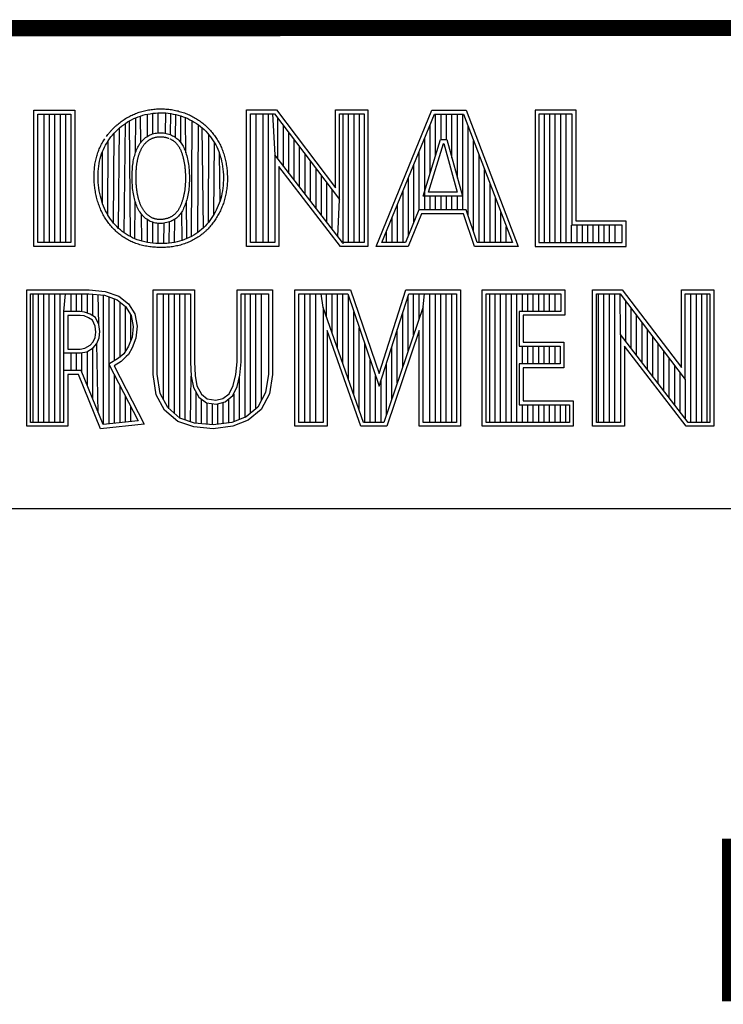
# Model space of a CAD drawing. Header units: inches. Extents: x 0 to 22, y 0 to 17.
# Tile 18 of 22: x 17.589 to 18.452, y 1.761 to 2.97. Entities that reach past the tile are written whole.
import ezdxf

# ---------------------------------------------------------------- set-up
doc = ezdxf.new("R2010")
doc.units = ezdxf.units.IN
doc.header["$LTSCALE"] = 1.21
doc.header["$MEASUREMENT"] = 0
doc.layers.get('0').update_dxf_attribs({"linetype": 'CONTINUOUS'})
doc.layers.add('NOTE', color=7, linetype='CONTINUOUS')
doc.styles.get("Standard").update_dxf_attribs({"font": 'txt', "width": 0.8})

msp = doc.modelspace()

# ---------------------------------------------------------------- linework, layer by layer
at = {"color": 2, "linetype": 'CONTINUOUS'}
for p, q in [((16.3737, 2.9596), (21.5037, 2.9596)), ((16.375, 2.96), (21.5, 2.96)), ((17.6059, 2.8591), (17.6565, 2.8591)), ((17.6059, 2.6915), (17.6059, 2.8591)), ((17.6108, 2.8542), (17.6516, 2.8542)), ((17.6108, 2.6964), (17.6108, 2.8542)), ((17.6187, 2.6964), (17.6187, 2.8542)), ((17.6254, 2.6964), (17.6254, 2.8542)), ((17.632, 2.6964), (17.632, 2.8542)), ((17.6387, 2.6964), (17.6387, 2.8542)), ((17.6454, 2.6964), (17.6454, 2.8542)), ((17.6516, 2.8542), (17.6516, 2.6964)), ((17.6565, 2.8591), (17.6565, 2.6915)), ((17.7399, 2.8526), (17.7429, 2.8534)), ((17.7429, 2.8534), (17.7459, 2.8541)), ((17.7455, 2.8267), (17.7455, 2.854)), ((17.7459, 2.8541), (17.749, 2.8546)), ((17.749, 2.8546), (17.7522, 2.8551)), ((17.7522, 2.8551), (17.7553, 2.8554)), ((17.7522, 2.8298), (17.7522, 2.8551)), ((17.7553, 2.8554), (17.7585, 2.8556)), ((17.7585, 2.8556), (17.7616, 2.8557)), ((17.7589, 2.8311), (17.7589, 2.8556)), ((17.7616, 2.8557), (17.7648, 2.8556)), ((17.7648, 2.8556), (17.768, 2.8555)), ((17.7676, 2.8306), (17.768, 2.8555)), ((17.768, 2.8555), (17.7711, 2.8552)), ((17.7711, 2.8552), (17.7742, 2.8548)), ((17.7739, 2.8287), (17.7742, 2.8548)), ((17.7742, 2.8548), (17.7773, 2.8542)), ((17.7773, 2.8542), (17.7804, 2.8536)), ((17.7801, 2.8254), (17.7804, 2.8536)), ((17.7804, 2.8536), (17.7834, 2.8528)), ((17.8673, 2.8592), (17.9039, 2.8592)), ((17.8673, 2.6915), (17.8673, 2.8592)), ((17.8721, 2.8543), (17.9015, 2.8543)), ((17.8721, 2.6963), (17.8721, 2.8543)), ((17.879, 2.6963), (17.879, 2.8543)), ((17.8874, 2.6963), (17.8874, 2.8543)), ((17.8941, 2.6963), (17.8941, 2.8543)), ((17.8991, 2.8543), (17.9019, 2.8042)), ((17.9015, 2.8543), (17.9813, 2.7492)), ((17.9039, 2.8592), (17.9764, 2.7636)), ((17.9764, 2.8592), (18.0162, 2.8592)), ((17.9764, 2.7636), (17.9764, 2.8592)), ((17.9813, 2.8543), (18.0114, 2.8543)), ((17.9813, 2.7492), (17.9813, 2.8543)), ((17.9858, 2.695), (17.9858, 2.8543)), ((17.9925, 2.6963), (17.9925, 2.8543)), ((17.9992, 2.6963), (17.9992, 2.8543)), ((18.0059, 2.6963), (18.0059, 2.8543)), ((18.0114, 2.8543), (18.0114, 2.6963)), ((18.0162, 2.8592), (18.0162, 2.6915)), ((18.0262, 2.6915), (18.0946, 2.8591)), ((18.0334, 2.6964), (18.0979, 2.8542)), ((18.0946, 2.8591), (18.1369, 2.8591)), ((18.0979, 2.8542), (18.1336, 2.8542)), ((18.0993, 2.803), (18.0993, 2.8542)), ((18.106, 2.8228), (18.106, 2.8542)), ((18.1127, 2.8228), (18.1127, 2.8542)), ((18.1193, 2.8002), (18.1193, 2.8542)), ((18.126, 2.7756), (18.126, 2.8542)), ((18.1327, 2.7364), (18.1327, 2.8542)), ((18.1336, 2.8542), (18.1935, 2.6964)), ((18.1369, 2.8591), (18.2005, 2.6915)), ((18.272, 2.8591), (18.2214, 2.8591)), ((18.2214, 2.8591), (18.2214, 2.6915)), ((18.2671, 2.8542), (18.2262, 2.8542)), ((18.2262, 2.8542), (18.2262, 2.6964)), ((18.2328, 2.6964), (18.2328, 2.8542)), ((18.2395, 2.6964), (18.2395, 2.8542)), ((18.2462, 2.6964), (18.2462, 2.8542)), ((18.2529, 2.6964), (18.2529, 2.8542)), ((18.2595, 2.6964), (18.2595, 2.8542)), ((18.2671, 2.7179), (18.2671, 2.8542)), ((18.272, 2.7227), (18.272, 2.8591)), ((17.7138, 2.8392), (17.7162, 2.841)), ((17.7162, 2.841), (17.7186, 2.8427)), ((17.717, 2.7082), (17.7186, 2.8427)), ((17.7186, 2.8427), (17.721, 2.8444)), ((17.721, 2.8444), (17.7235, 2.8459)), ((17.7235, 2.8459), (17.7261, 2.8472)), ((17.7246, 2.7036), (17.7235, 2.8459)), ((17.7261, 2.8472), (17.7287, 2.8485)), ((17.7287, 2.8485), (17.7314, 2.8497)), ((17.731, 2.807), (17.7314, 2.8497)), ((17.7314, 2.8497), (17.7342, 2.8508)), ((17.7342, 2.8508), (17.737, 2.8517)), ((17.737, 2.8517), (17.7399, 2.8526)), ((17.7374, 2.8193), (17.737, 2.8517)), ((17.7834, 2.8528), (17.7864, 2.8519)), ((17.7864, 2.8519), (17.7893, 2.8509)), ((17.7867, 2.8189), (17.7864, 2.8519)), ((17.7893, 2.8509), (17.7922, 2.8498)), ((17.7922, 2.8498), (17.795, 2.8486)), ((17.7927, 2.8065), (17.7922, 2.8498)), ((17.795, 2.8486), (17.7977, 2.8472)), ((17.7977, 2.8472), (17.8004, 2.8458)), ((17.7995, 2.7039), (17.8004, 2.8458)), ((17.8004, 2.8458), (17.8031, 2.8443)), ((17.8031, 2.8443), (17.8056, 2.8426)), ((17.8056, 2.8426), (17.8081, 2.8409)), ((17.9057, 2.7992), (17.9057, 2.8487)), ((18.0926, 2.7814), (18.0926, 2.8414)), ((17.7028, 2.8284), (17.7048, 2.8307)), ((17.704, 2.7203), (17.7048, 2.8307)), ((17.7048, 2.8307), (17.707, 2.833)), ((17.707, 2.833), (17.7092, 2.8351)), ((17.7092, 2.8351), (17.7114, 2.8372)), ((17.7102, 2.7138), (17.7114, 2.8372)), ((17.7114, 2.8372), (17.7138, 2.8392)), ((17.7488, 2.8285), (17.7503, 2.8291)), ((17.7503, 2.8291), (17.7519, 2.8297)), ((17.7519, 2.8297), (17.7535, 2.8301)), ((17.7535, 2.8301), (17.7551, 2.8305)), ((17.7551, 2.8305), (17.7567, 2.8308)), ((17.7567, 2.8308), (17.7584, 2.8311)), ((17.7584, 2.8311), (17.7601, 2.8312)), ((17.7601, 2.8312), (17.7618, 2.8312)), ((17.7618, 2.8312), (17.7636, 2.8311)), ((17.7636, 2.8311), (17.7653, 2.831)), ((17.7653, 2.831), (17.767, 2.8307)), ((17.767, 2.8307), (17.7686, 2.8304)), ((17.7686, 2.8304), (17.7703, 2.83)), ((17.7703, 2.83), (17.7719, 2.8295)), ((17.7719, 2.8295), (17.7734, 2.8289)), ((17.7734, 2.8289), (17.775, 2.8283)), ((17.8074, 2.7088), (17.8081, 2.8409)), ((17.8081, 2.8409), (17.8105, 2.839)), ((17.8105, 2.839), (17.8128, 2.8371)), ((17.8128, 2.8371), (17.815, 2.8351)), ((17.8143, 2.7145), (17.8128, 2.8371)), ((17.815, 2.8351), (17.8171, 2.833)), ((17.8171, 2.833), (17.8192, 2.8308)), ((17.8192, 2.8308), (17.8211, 2.8285)), ((17.9124, 2.7905), (17.9124, 2.8399)), ((17.9191, 2.7818), (17.9191, 2.8311)), ((18.1394, 2.7295), (18.1394, 2.8389)), ((17.6942, 2.8161), (17.6957, 2.8186)), ((17.6957, 2.8186), (17.6973, 2.8211)), ((17.6971, 2.7301), (17.6973, 2.8211)), ((17.6973, 2.8211), (17.699, 2.8236)), ((17.699, 2.8236), (17.7008, 2.826)), ((17.7008, 2.826), (17.7028, 2.8284)), ((17.7354, 2.8164), (17.7364, 2.8178)), ((17.7364, 2.8178), (17.7374, 2.8192)), ((17.7374, 2.8192), (17.7384, 2.8206)), ((17.7384, 2.8206), (17.7395, 2.8218)), ((17.7395, 2.8218), (17.7407, 2.823)), ((17.7407, 2.823), (17.742, 2.8241)), ((17.742, 2.8241), (17.7432, 2.8252)), ((17.7432, 2.8252), (17.7446, 2.8261)), ((17.7446, 2.8261), (17.746, 2.827)), ((17.746, 2.827), (17.7474, 2.8278)), ((17.7474, 2.8278), (17.7488, 2.8285)), ((17.775, 2.8283), (17.7764, 2.8276)), ((17.7764, 2.8276), (17.7778, 2.8268)), ((17.7778, 2.8268), (17.7792, 2.826)), ((17.7792, 2.826), (17.7805, 2.8251)), ((17.7805, 2.8251), (17.7817, 2.8242)), ((17.7817, 2.8242), (17.7829, 2.8232)), ((17.7829, 2.8232), (17.784, 2.8221)), ((17.784, 2.8221), (17.785, 2.821)), ((17.785, 2.821), (17.786, 2.8198)), ((17.786, 2.8198), (17.7869, 2.8186)), ((17.7869, 2.8186), (17.7878, 2.8173)), ((17.7878, 2.8173), (17.7886, 2.816)), ((17.8203, 2.721), (17.8211, 2.8285)), ((17.8211, 2.8285), (17.823, 2.8262)), ((17.823, 2.8262), (17.8247, 2.8238)), ((17.8247, 2.8238), (17.8264, 2.8214)), ((17.8264, 2.8214), (17.8279, 2.8189)), ((17.8271, 2.7309), (17.8279, 2.8189)), ((17.8279, 2.8189), (17.8294, 2.8163)), ((17.9258, 2.7731), (17.9258, 2.8223)), ((18.084, 2.7533), (18.1054, 2.8228)), ((18.086, 2.7364), (18.086, 2.825)), ((18.0905, 2.7581), (18.109, 2.8179)), ((18.1054, 2.8228), (18.1132, 2.8228)), ((18.109, 2.8179), (18.1095, 2.8179)), ((18.1095, 2.8179), (18.1258, 2.7581)), ((18.1132, 2.8228), (18.1321, 2.7533)), ((18.146, 2.7096), (18.146, 2.8213)), ((17.6884, 2.8024), (17.6893, 2.8053)), ((17.6893, 2.8053), (17.6904, 2.8081)), ((17.6904, 2.8081), (17.6915, 2.8108)), ((17.6905, 2.7441), (17.6904, 2.8081)), ((17.6915, 2.8108), (17.6928, 2.8135)), ((17.6928, 2.8135), (17.6942, 2.8161)), ((17.7299, 2.8034), (17.7304, 2.8051)), ((17.7304, 2.8051), (17.7309, 2.8068)), ((17.7309, 2.8068), (17.7316, 2.8085)), ((17.7316, 2.8085), (17.7322, 2.8101)), ((17.7322, 2.8101), (17.7329, 2.8117)), ((17.7329, 2.8117), (17.7337, 2.8133)), ((17.7337, 2.8133), (17.7345, 2.8149)), ((17.7345, 2.8149), (17.7354, 2.8164)), ((17.7886, 2.816), (17.7894, 2.8146)), ((17.7894, 2.8146), (17.7901, 2.8132)), ((17.7901, 2.8132), (17.7908, 2.8116)), ((17.7908, 2.8116), (17.7914, 2.8101)), ((17.7914, 2.8101), (17.7921, 2.8084)), ((17.7921, 2.8084), (17.7927, 2.8067)), ((17.7927, 2.8067), (17.7932, 2.8048)), ((17.7932, 2.8048), (17.7938, 2.8029)), ((17.8294, 2.8163), (17.8307, 2.8137)), ((17.8307, 2.8137), (17.8319, 2.811)), ((17.8319, 2.811), (17.8331, 2.8082)), ((17.8331, 2.8082), (17.8341, 2.8053)), ((17.8341, 2.8053), (17.835, 2.8024)), ((17.8347, 2.7475), (17.8341, 2.8053)), ((17.9324, 2.7645), (17.9324, 2.8135)), ((17.9391, 2.7558), (17.9391, 2.8047)), ((18.0793, 2.7364), (18.0793, 2.8087)), ((17.6857, 2.7901), (17.6862, 2.7933)), ((17.6862, 2.7933), (17.6868, 2.7964)), ((17.6868, 2.7964), (17.6876, 2.7995)), ((17.6876, 2.7995), (17.6884, 2.8024)), ((17.7276, 2.7921), (17.7279, 2.7941)), ((17.7279, 2.7941), (17.7282, 2.7961)), ((17.7282, 2.7961), (17.7286, 2.798)), ((17.7286, 2.798), (17.729, 2.7998)), ((17.729, 2.7998), (17.7294, 2.8016)), ((17.7294, 2.8016), (17.7299, 2.8034)), ((17.7938, 2.8029), (17.7943, 2.801)), ((17.7943, 2.801), (17.7948, 2.799)), ((17.7948, 2.799), (17.7952, 2.7969)), ((17.7952, 2.7969), (17.7956, 2.7947)), ((17.7956, 2.7947), (17.7959, 2.7925)), ((17.835, 2.8024), (17.8359, 2.7993)), ((17.8359, 2.7993), (17.8366, 2.7961)), ((17.8366, 2.7961), (17.8373, 2.7929)), ((17.8373, 2.7929), (17.8378, 2.7896)), ((17.9848, 2.6963), (17.9019, 2.8042)), ((17.9019, 2.8042), (17.9019, 2.6963)), ((17.9458, 2.7471), (17.9458, 2.7959)), ((18.1527, 2.6964), (18.1527, 2.8038)), ((17.6849, 2.7803), (17.6851, 2.7836)), ((17.6851, 2.7836), (17.6853, 2.7869)), ((17.6853, 2.7869), (17.6857, 2.7901)), ((17.7267, 2.7789), (17.7268, 2.7812)), ((17.7268, 2.7812), (17.7269, 2.7835)), ((17.7269, 2.7835), (17.727, 2.7857)), ((17.727, 2.7857), (17.7272, 2.7879)), ((17.7272, 2.7879), (17.7274, 2.79)), ((17.7274, 2.79), (17.7276, 2.7921)), ((17.7959, 2.7925), (17.7962, 2.7903)), ((17.7962, 2.7903), (17.7964, 2.7881)), ((17.7964, 2.7881), (17.7966, 2.7858)), ((17.7966, 2.7858), (17.7968, 2.7835)), ((17.7968, 2.7835), (17.7969, 2.7812)), ((17.7969, 2.7812), (17.797, 2.7789)), ((17.8378, 2.7896), (17.8382, 2.7863)), ((17.8382, 2.7863), (17.8386, 2.783)), ((17.8386, 2.783), (17.8388, 2.7796)), ((17.9824, 2.6915), (17.9067, 2.7899)), ((17.9067, 2.7899), (17.9067, 2.6915)), ((17.9525, 2.7384), (17.9525, 2.7871)), ((18.0726, 2.7214), (18.0726, 2.7924)), ((18.1594, 2.6964), (18.1594, 2.7862)), ((17.6849, 2.7769), (17.6849, 2.7803)), ((17.6849, 2.7735), (17.6849, 2.7769)), ((17.6851, 2.7701), (17.6849, 2.7735)), ((17.6854, 2.7668), (17.6851, 2.7701)), ((17.7267, 2.7766), (17.7267, 2.7789)), ((17.7267, 2.7743), (17.7267, 2.7766)), ((17.7268, 2.772), (17.7267, 2.7743)), ((17.7269, 2.7696), (17.7268, 2.772)), ((17.727, 2.7673), (17.7269, 2.7696)), ((17.7969, 2.7697), (17.7968, 2.7674)), ((17.797, 2.7719), (17.7969, 2.7697)), ((17.797, 2.7789), (17.797, 2.7765)), ((17.797, 2.7765), (17.797, 2.7742)), ((17.797, 2.7742), (17.797, 2.7719)), ((17.8387, 2.7696), (17.8385, 2.7663)), ((17.8388, 2.7729), (17.8387, 2.7696)), ((17.8388, 2.7796), (17.8389, 2.7762)), ((17.8389, 2.7762), (17.8388, 2.7729)), ((17.9591, 2.7297), (17.9591, 2.7783)), ((17.9658, 2.7211), (17.9658, 2.7695)), ((18.0659, 2.7048), (18.0659, 2.776)), ((18.1661, 2.6964), (18.1661, 2.7686)), ((17.6859, 2.7634), (17.6854, 2.7668)), ((17.6864, 2.76), (17.6859, 2.7634)), ((17.687, 2.7567), (17.6864, 2.76)), ((17.6878, 2.7535), (17.687, 2.7567)), ((17.7272, 2.765), (17.727, 2.7673)), ((17.7274, 2.7628), (17.7272, 2.765)), ((17.7277, 2.7606), (17.7274, 2.7628)), ((17.728, 2.7584), (17.7277, 2.7606)), ((17.7283, 2.7563), (17.728, 2.7584)), ((17.7956, 2.7565), (17.7952, 2.7545)), ((17.7959, 2.7586), (17.7956, 2.7565)), ((17.7962, 2.7608), (17.7959, 2.7586)), ((17.7965, 2.7629), (17.7962, 2.7608)), ((17.7967, 2.7652), (17.7965, 2.7629)), ((17.7968, 2.7674), (17.7967, 2.7652)), ((17.837, 2.7566), (17.8364, 2.7535)), ((17.8376, 2.7598), (17.837, 2.7566)), ((17.8381, 2.763), (17.8376, 2.7598)), ((17.8385, 2.7663), (17.8381, 2.763)), ((17.9725, 2.7124), (17.9725, 2.7607)), ((18.0593, 2.6964), (18.0593, 2.7597)), ((18.1258, 2.7581), (18.0905, 2.7581)), ((17.6886, 2.7503), (17.6878, 2.7535)), ((17.6895, 2.7471), (17.6886, 2.7503)), ((17.6905, 2.7441), (17.6895, 2.7471)), ((17.7287, 2.7543), (17.7283, 2.7563)), ((17.7291, 2.7523), (17.7287, 2.7543)), ((17.7295, 2.7503), (17.7291, 2.7523)), ((17.73, 2.7485), (17.7295, 2.7503)), ((17.7306, 2.7466), (17.73, 2.7485)), ((17.7301, 2.701), (17.7305, 2.7469)), ((17.7311, 2.7449), (17.7306, 2.7466)), ((17.7318, 2.7431), (17.7311, 2.7449)), ((17.7926, 2.7451), (17.792, 2.7434)), ((17.7932, 2.7469), (17.7926, 2.7451)), ((17.7938, 2.7487), (17.7932, 2.7469)), ((17.7939, 2.7012), (17.7934, 2.7475)), ((17.7943, 2.7506), (17.7938, 2.7487)), ((17.7947, 2.7525), (17.7943, 2.7506)), ((17.7952, 2.7545), (17.7947, 2.7525)), ((17.8336, 2.7446), (17.8325, 2.7417)), ((17.8347, 2.7475), (17.8336, 2.7446)), ((17.8356, 2.7505), (17.8347, 2.7475)), ((17.8364, 2.7535), (17.8356, 2.7505)), ((17.9792, 2.7037), (17.9813, 2.7492)), ((18.1321, 2.7533), (18.084, 2.7533)), ((18.0926, 2.7364), (18.0926, 2.7533)), ((18.0993, 2.7364), (18.0993, 2.7533)), ((18.106, 2.7364), (18.106, 2.7533)), ((18.1127, 2.7364), (18.1127, 2.7533)), ((18.1193, 2.7364), (18.1193, 2.7533)), ((18.126, 2.7364), (18.126, 2.7533)), ((18.1727, 2.6964), (18.1727, 2.751)), ((17.6917, 2.7411), (17.6905, 2.7441)), ((17.6929, 2.7383), (17.6917, 2.7411)), ((17.6942, 2.7355), (17.6929, 2.7383)), ((17.6956, 2.7327), (17.6942, 2.7355)), ((17.6971, 2.7301), (17.6956, 2.7327)), ((17.7324, 2.7414), (17.7318, 2.7431)), ((17.7331, 2.7398), (17.7324, 2.7414)), ((17.7339, 2.7382), (17.7331, 2.7398)), ((17.7347, 2.7366), (17.7339, 2.7382)), ((17.7355, 2.7351), (17.7347, 2.7366)), ((17.7365, 2.7337), (17.7355, 2.7351)), ((17.7374, 2.7323), (17.7365, 2.7337)), ((17.7385, 2.7309), (17.7374, 2.7323)), ((17.7867, 2.7326), (17.7857, 2.7312)), ((17.7876, 2.734), (17.7867, 2.7326)), ((17.7884, 2.7354), (17.7876, 2.734)), ((17.788, 2.6989), (17.7876, 2.734)), ((17.7892, 2.7369), (17.7884, 2.7354)), ((17.79, 2.7385), (17.7892, 2.7369)), ((17.7907, 2.7401), (17.79, 2.7385)), ((17.7914, 2.7417), (17.7907, 2.7401)), ((17.792, 2.7434), (17.7914, 2.7417)), ((17.8286, 2.7335), (17.8271, 2.7309)), ((17.83, 2.7362), (17.8286, 2.7335)), ((17.8313, 2.7389), (17.83, 2.7362)), ((17.8325, 2.7417), (17.8313, 2.7389)), ((18.0526, 2.6964), (18.0526, 2.7434)), ((18.0786, 2.7364), (18.0625, 2.6964)), ((18.137, 2.7364), (18.0786, 2.7364)), ((18.1505, 2.6964), (18.137, 2.7364)), ((18.1794, 2.6964), (18.1794, 2.7334)), ((17.6987, 2.7275), (17.6971, 2.7301)), ((17.7003, 2.725), (17.6987, 2.7275)), ((17.7021, 2.7226), (17.7003, 2.725)), ((17.704, 2.7203), (17.7021, 2.7226)), ((17.706, 2.7181), (17.704, 2.7203)), ((17.7388, 2.698), (17.7384, 2.7309)), ((17.7396, 2.7296), (17.7385, 2.7309)), ((17.7408, 2.7283), (17.7396, 2.7296)), ((17.742, 2.7272), (17.7408, 2.7283)), ((17.7433, 2.7261), (17.742, 2.7272)), ((17.7446, 2.725), (17.7433, 2.7261)), ((17.746, 2.7241), (17.7446, 2.725)), ((17.7455, 2.6966), (17.7455, 2.7244)), ((17.7475, 2.7232), (17.746, 2.7241)), ((17.749, 2.7224), (17.7475, 2.7232)), ((17.7506, 2.7217), (17.749, 2.7224)), ((17.7522, 2.7212), (17.7506, 2.7217)), ((17.7538, 2.7207), (17.7522, 2.7212)), ((17.7522, 2.6956), (17.7522, 2.7212)), ((17.7555, 2.7203), (17.7538, 2.7207)), ((17.7572, 2.72), (17.7555, 2.7203)), ((17.7658, 2.7201), (17.7641, 2.7199)), ((17.7655, 2.6952), (17.7659, 2.7201)), ((17.7675, 2.7204), (17.7658, 2.7201)), ((17.7692, 2.7208), (17.7675, 2.7204)), ((17.7709, 2.7213), (17.7692, 2.7208)), ((17.7725, 2.7218), (17.7709, 2.7213)), ((17.7722, 2.6956), (17.7725, 2.7218)), ((17.7741, 2.7224), (17.7725, 2.7218)), ((17.7756, 2.7231), (17.7741, 2.7224)), ((17.7771, 2.7238), (17.7756, 2.7231)), ((17.7785, 2.7246), (17.7771, 2.7238)), ((17.7798, 2.7255), (17.7785, 2.7246)), ((17.7789, 2.6966), (17.7792, 2.7251)), ((17.7811, 2.7265), (17.7798, 2.7255)), ((17.7824, 2.7276), (17.7811, 2.7265)), ((17.7835, 2.7287), (17.7824, 2.7276)), ((17.7846, 2.7299), (17.7835, 2.7287)), ((17.7857, 2.7312), (17.7846, 2.7299)), ((17.8203, 2.721), (17.8184, 2.7188)), ((17.8221, 2.7234), (17.8203, 2.721)), ((17.8239, 2.7258), (17.8221, 2.7234)), ((17.8255, 2.7283), (17.8239, 2.7258)), ((17.8271, 2.7309), (17.8255, 2.7283)), ((18.0459, 2.6964), (18.0459, 2.727)), ((18.0819, 2.7316), (18.0658, 2.6915)), ((18.1335, 2.7316), (18.0819, 2.7316)), ((18.147, 2.6915), (18.1335, 2.7316)), ((18.3332, 2.7227), (18.272, 2.7227)), ((18.3332, 2.6915), (18.3332, 2.7227)), ((17.708, 2.7159), (17.706, 2.7181)), ((17.7102, 2.7138), (17.708, 2.7159)), ((17.7124, 2.7119), (17.7102, 2.7138)), ((17.7147, 2.71), (17.7124, 2.7119)), ((17.717, 2.7082), (17.7147, 2.71)), ((17.7195, 2.7066), (17.717, 2.7082)), ((17.7589, 2.7198), (17.7572, 2.72)), ((17.7606, 2.7197), (17.7589, 2.7198)), ((17.7589, 2.6952), (17.7589, 2.7198)), ((17.7624, 2.7198), (17.7606, 2.7197)), ((17.7641, 2.7199), (17.7624, 2.7198)), ((17.8074, 2.7088), (17.8049, 2.707)), ((17.8098, 2.7106), (17.8074, 2.7088)), ((17.8121, 2.7125), (17.8098, 2.7106)), ((17.8143, 2.7145), (17.8121, 2.7125)), ((17.8164, 2.7166), (17.8143, 2.7145)), ((17.8184, 2.7188), (17.8164, 2.7166)), ((18.0392, 2.6964), (18.0392, 2.7107)), ((18.1861, 2.6964), (18.1861, 2.7158)), ((18.2662, 2.6964), (18.2662, 2.7179)), ((18.3284, 2.7179), (18.2671, 2.7179)), ((18.2729, 2.6964), (18.2729, 2.7179)), ((18.2796, 2.6964), (18.2796, 2.7179)), ((18.2862, 2.6964), (18.2862, 2.7179)), ((18.2929, 2.6964), (18.2929, 2.7179)), ((18.2996, 2.6964), (18.2996, 2.7179)), ((18.3063, 2.6964), (18.3063, 2.7179)), ((18.3129, 2.6964), (18.3129, 2.7179)), ((18.3196, 2.6964), (18.3196, 2.7179)), ((18.3284, 2.6964), (18.3284, 2.7179)), ((17.6516, 2.6964), (17.6108, 2.6964)), ((17.722, 2.705), (17.7195, 2.7066)), ((17.7246, 2.7036), (17.722, 2.705)), ((17.7273, 2.7022), (17.7246, 2.7036)), ((17.7301, 2.701), (17.7273, 2.7022)), ((17.733, 2.6999), (17.7301, 2.701)), ((17.736, 2.6989), (17.733, 2.6999)), ((17.7391, 2.698), (17.736, 2.6989)), ((17.7423, 2.6972), (17.7391, 2.698)), ((17.7456, 2.6966), (17.7423, 2.6972)), ((17.7489, 2.696), (17.7456, 2.6966)), ((17.7523, 2.6956), (17.7489, 2.696)), ((17.7756, 2.6961), (17.7724, 2.6956)), ((17.7788, 2.6966), (17.7756, 2.6961)), ((17.7819, 2.6972), (17.7788, 2.6966)), ((17.785, 2.698), (17.7819, 2.6972)), ((17.788, 2.6989), (17.785, 2.698)), ((17.791, 2.7), (17.788, 2.6989)), ((17.7939, 2.7012), (17.791, 2.7)), ((17.7968, 2.7025), (17.7939, 2.7012)), ((17.7995, 2.7039), (17.7968, 2.7025)), ((17.8023, 2.7054), (17.7995, 2.7039)), ((17.8049, 2.707), (17.8023, 2.7054)), ((17.9019, 2.6963), (17.8721, 2.6963)), ((18.0114, 2.6963), (17.9848, 2.6963)), ((18.0625, 2.6964), (18.0334, 2.6964)), ((18.1935, 2.6964), (18.1505, 2.6964)), ((18.2262, 2.6964), (18.3284, 2.6964)), ((17.6565, 2.6915), (17.6059, 2.6915)), ((17.7557, 2.6953), (17.7523, 2.6956)), ((17.7591, 2.6952), (17.7557, 2.6953)), ((17.7625, 2.6951), (17.7591, 2.6952)), ((17.7659, 2.6952), (17.7625, 2.6951)), ((17.7692, 2.6953), (17.7659, 2.6952)), ((17.7724, 2.6956), (17.7692, 2.6953)), ((17.9067, 2.6915), (17.8673, 2.6915)), ((18.0162, 2.6915), (17.9824, 2.6915)), ((18.0658, 2.6915), (18.0262, 2.6915)), ((18.2005, 2.6915), (18.147, 2.6915)), ((18.2214, 2.6915), (18.3332, 2.6915)), ((17.5973, 2.6384), (17.674, 2.6384)), ((17.5973, 2.4708), (17.5973, 2.6384)), ((17.674, 2.6384), (17.6938, 2.6364)), ((17.6938, 2.6364), (17.7106, 2.6305)), ((17.7527, 2.6384), (17.8033, 2.6384)), ((17.7527, 2.5345), (17.7527, 2.6384)), ((17.8033, 2.6384), (17.8033, 2.5499)), ((17.8557, 2.6384), (17.899, 2.6384)), ((17.8557, 2.5499), (17.8557, 2.6384)), ((17.899, 2.6384), (17.899, 2.5345)), ((17.9264, 2.6384), (17.9949, 2.6384)), ((17.9264, 2.4708), (17.9264, 2.6384)), ((17.9949, 2.6384), (18.0298, 2.5355)), ((18.0298, 2.5355), (18.0629, 2.6384)), ((18.0629, 2.6384), (18.1299, 2.6384)), ((18.1299, 2.6384), (18.1299, 2.4708)), ((18.1564, 2.6384), (18.2578, 2.6384)), ((18.1564, 2.4708), (18.1564, 2.6384)), ((18.2578, 2.6384), (18.2578, 2.6071)), ((18.2918, 2.6385), (18.3284, 2.6385)), ((18.2918, 2.4708), (18.2918, 2.6385)), ((18.3284, 2.6385), (18.401, 2.5429)), ((18.401, 2.6385), (18.4408, 2.6385)), ((18.401, 2.5429), (18.401, 2.6385)), ((18.4408, 2.6385), (18.4408, 2.4708)), ((17.6021, 2.6335), (17.6737, 2.6335)), ((17.6021, 2.4756), (17.6021, 2.6335)), ((17.6051, 2.4756), (17.6051, 2.6335)), ((17.6117, 2.4756), (17.6117, 2.6335)), ((17.6184, 2.4756), (17.6184, 2.6335)), ((17.6251, 2.4756), (17.6251, 2.6335)), ((17.6318, 2.4756), (17.6318, 2.6335)), ((17.6384, 2.4756), (17.6384, 2.6335)), ((17.643, 2.6118), (17.6451, 2.6335)), ((17.6518, 2.6118), (17.6518, 2.6335)), ((17.6585, 2.6118), (17.6585, 2.6335)), ((17.6651, 2.6115), (17.6651, 2.6335)), ((17.6718, 2.6098), (17.6718, 2.6335)), ((17.6737, 2.6335), (17.6928, 2.6316)), ((17.6785, 2.6065), (17.6785, 2.633)), ((17.6858, 2.5956), (17.6852, 2.6324)), ((17.6918, 2.4729), (17.6918, 2.6317)), ((17.6928, 2.6316), (17.7082, 2.6262)), ((17.6985, 2.4736), (17.6985, 2.6296)), ((17.7052, 2.5512), (17.7052, 2.6273)), ((17.7082, 2.6262), (17.7187, 2.6179)), ((17.7106, 2.6305), (17.7224, 2.6212)), ((17.7575, 2.6335), (17.7984, 2.6335)), ((17.7575, 2.5349), (17.7575, 2.6335)), ((17.7653, 2.5033), (17.7653, 2.6335)), ((17.7719, 2.4924), (17.7719, 2.6335)), ((17.7786, 2.4866), (17.7786, 2.6335)), ((17.7853, 2.4808), (17.7853, 2.6335)), ((17.792, 2.4787), (17.792, 2.6335)), ((17.7984, 2.6335), (17.7984, 2.5497)), ((17.8606, 2.6335), (17.8941, 2.6335)), ((17.8606, 2.5499), (17.8606, 2.6335)), ((17.8654, 2.4812), (17.8654, 2.6335)), ((17.8721, 2.4868), (17.8721, 2.6335)), ((17.8788, 2.4924), (17.8788, 2.6335)), ((17.8854, 2.5024), (17.8854, 2.6335)), ((17.8941, 2.6335), (17.8941, 2.5349)), ((17.9313, 2.6335), (17.9914, 2.6335)), ((17.9313, 2.4756), (17.9313, 2.6335)), ((17.9388, 2.4756), (17.9388, 2.6335)), ((17.9455, 2.4756), (17.9455, 2.6335)), ((17.9522, 2.4756), (17.9522, 2.6335)), ((17.9613, 2.6167), (17.9589, 2.6335)), ((17.9655, 2.6046), (17.9655, 2.6335)), ((17.9722, 2.5856), (17.9722, 2.6335)), ((17.9789, 2.5666), (17.9789, 2.6335)), ((17.9856, 2.5475), (17.9856, 2.6335)), ((17.9914, 2.6335), (18.03, 2.52)), ((17.9922, 2.5285), (17.9922, 2.6311)), ((18.03, 2.52), (18.0664, 2.6335)), ((18.0657, 2.5634), (18.0657, 2.6311)), ((18.0664, 2.6335), (18.1251, 2.6335)), ((18.0723, 2.5831), (18.0723, 2.6335)), ((18.079, 2.6028), (18.079, 2.6335)), ((18.084, 2.6176), (18.0857, 2.6335)), ((18.0924, 2.4756), (18.0924, 2.6335)), ((18.099, 2.4756), (18.099, 2.6335)), ((18.1057, 2.4756), (18.1057, 2.6335)), ((18.1124, 2.4756), (18.1124, 2.6335)), ((18.1191, 2.4756), (18.1191, 2.6335)), ((18.1251, 2.6335), (18.1251, 2.4756)), ((18.1612, 2.6335), (18.253, 2.6335)), ((18.1612, 2.4756), (18.1612, 2.6335)), ((18.1658, 2.4756), (18.1658, 2.6335)), ((18.1725, 2.4756), (18.1725, 2.6335)), ((18.1791, 2.4756), (18.1791, 2.6335)), ((18.1858, 2.4756), (18.1858, 2.6335)), ((18.1925, 2.4756), (18.1925, 2.6335)), ((18.1992, 2.4756), (18.1992, 2.6335)), ((18.2058, 2.6119), (18.2058, 2.6335)), ((18.2125, 2.6119), (18.2125, 2.6335)), ((18.2192, 2.6119), (18.2192, 2.6335)), ((18.2259, 2.6119), (18.2259, 2.6335)), ((18.2325, 2.6119), (18.2325, 2.6335)), ((18.2392, 2.6119), (18.2392, 2.6335)), ((18.2459, 2.6119), (18.2459, 2.6335)), ((18.253, 2.6335), (18.253, 2.6119)), ((18.2967, 2.6336), (18.326, 2.6336)), ((18.2967, 2.4756), (18.2967, 2.6336)), ((18.2993, 2.4756), (18.2993, 2.6336)), ((18.306, 2.4756), (18.306, 2.6336)), ((18.3127, 2.4756), (18.3127, 2.6336)), ((18.3193, 2.4756), (18.3193, 2.6336)), ((18.326, 2.6336), (18.4058, 2.5284)), ((18.3264, 2.5834), (18.326, 2.6336)), ((18.3327, 2.5753), (18.3327, 2.6248)), ((18.4058, 2.6336), (18.4359, 2.6336)), ((18.4058, 2.5284), (18.4058, 2.6336)), ((18.4128, 2.4756), (18.4128, 2.6336)), ((18.4195, 2.4756), (18.4195, 2.6336)), ((18.4261, 2.4756), (18.4261, 2.6336)), ((18.4328, 2.4756), (18.4328, 2.6336)), ((18.4359, 2.6336), (18.4359, 2.4756)), ((17.6628, 2.6118), (17.643, 2.6118)), ((17.643, 2.4756), (17.643, 2.6118)), ((17.6684, 2.6111), (17.6628, 2.6118)), ((17.7119, 2.5554), (17.7119, 2.6233)), ((17.7185, 2.5619), (17.7185, 2.618)), ((17.7187, 2.6179), (17.7256, 2.607)), ((17.7224, 2.6212), (17.7302, 2.6088)), ((18.0108, 2.4756), (17.9613, 2.6167)), ((17.9613, 2.6167), (17.9613, 2.4756)), ((17.9989, 2.5095), (17.9989, 2.6115)), ((18.084, 2.6176), (18.0359, 2.4756)), ((18.084, 2.4756), (18.084, 2.6176)), ((18.253, 2.6119), (18.2018, 2.6119)), ((18.2018, 2.6119), (18.2018, 2.5692)), ((18.3394, 2.5667), (18.3394, 2.6161)), ((17.6628, 2.6069), (17.6479, 2.6069)), ((17.6479, 2.6069), (17.6479, 2.5656)), ((17.6678, 2.6063), (17.6628, 2.6069)), ((17.6733, 2.6041), (17.6678, 2.6063)), ((17.6751, 2.6086), (17.6684, 2.6111)), ((17.678, 2.601), (17.6733, 2.6041)), ((17.6818, 2.6043), (17.6751, 2.6086)), ((17.6814, 2.5936), (17.678, 2.601)), ((17.6858, 2.5956), (17.6818, 2.6043)), ((17.7252, 2.5765), (17.7252, 2.6075)), ((17.7256, 2.607), (17.7281, 2.5934)), ((17.7302, 2.6088), (17.733, 2.5936)), ((18.059, 2.5437), (18.059, 2.6104)), ((18.2578, 2.6071), (18.2066, 2.6071)), ((18.2066, 2.6071), (18.2066, 2.574)), ((18.346, 2.558), (18.346, 2.6073)), ((17.6823, 2.5864), (17.6814, 2.5936)), ((17.6872, 2.5871), (17.6858, 2.5956)), ((17.7281, 2.5934), (17.7266, 2.5801)), ((17.733, 2.5936), (17.7314, 2.579)), ((18.0073, 2.4708), (17.9662, 2.5882)), ((17.9662, 2.5882), (17.9662, 2.4708)), ((18.0056, 2.4904), (18.0056, 2.5918)), ((18.0792, 2.5882), (18.0394, 2.4708)), ((18.0523, 2.524), (18.0523, 2.5896)), ((18.0792, 2.4708), (18.0792, 2.5882)), ((18.3527, 2.5493), (18.3527, 2.5985)), ((18.3594, 2.5406), (18.3594, 2.5897)), ((17.6789, 2.5743), (17.6814, 2.5799)), ((17.6814, 2.5799), (17.6823, 2.5864)), ((17.6834, 2.5723), (17.6862, 2.5792)), ((17.6862, 2.5792), (17.6872, 2.5871)), ((17.7266, 2.5801), (17.7224, 2.5693)), ((17.7314, 2.579), (17.7267, 2.5672)), ((18.4094, 2.4756), (18.3264, 2.5834)), ((18.3264, 2.5834), (18.3264, 2.4756)), ((18.3661, 2.5319), (18.3661, 2.5809)), ((17.6479, 2.5656), (17.6628, 2.5656)), ((17.6628, 2.5656), (17.6687, 2.5666)), ((17.6687, 2.5666), (17.6752, 2.5703)), ((17.6711, 2.5623), (17.6788, 2.567)), ((17.6752, 2.5703), (17.6789, 2.5743)), ((17.6785, 2.5038), (17.6785, 2.5667)), ((17.6788, 2.567), (17.6834, 2.5723)), ((17.6852, 2.4873), (17.6834, 2.5723)), ((17.7224, 2.5693), (17.7164, 2.5599)), ((17.7267, 2.5672), (17.7221, 2.5588)), ((18.0123, 2.4756), (18.0123, 2.5722)), ((18.0456, 2.5042), (18.0456, 2.5688)), ((18.2018, 2.5692), (18.252, 2.5692)), ((18.2058, 2.5474), (18.2058, 2.5692)), ((18.2066, 2.574), (18.2569, 2.574)), ((18.2125, 2.5474), (18.2125, 2.5692)), ((18.2192, 2.5474), (18.2192, 2.5692)), ((18.2259, 2.5474), (18.2259, 2.5692)), ((18.2325, 2.5474), (18.2325, 2.5692)), ((18.2392, 2.5474), (18.2392, 2.5692)), ((18.2459, 2.5474), (18.2459, 2.5692)), ((18.252, 2.5692), (18.252, 2.5474)), ((18.2569, 2.574), (18.2569, 2.5425)), ((18.407, 2.4708), (18.3313, 2.5692)), ((18.3313, 2.5692), (18.3313, 2.4708)), ((18.3727, 2.5233), (18.3727, 2.5721)), ((18.3794, 2.5146), (18.3794, 2.5633)), ((17.643, 2.5608), (17.6635, 2.5608)), ((17.6518, 2.5391), (17.6518, 2.5608)), ((17.6585, 2.5391), (17.6585, 2.5608)), ((17.6635, 2.5608), (17.6711, 2.5623)), ((17.6651, 2.5368), (17.6651, 2.5608)), ((17.6718, 2.5203), (17.6718, 2.5625)), ((17.7101, 2.5543), (17.6983, 2.5469)), ((17.7164, 2.5599), (17.7101, 2.5543)), ((17.7196, 2.5563), (17.7131, 2.5504)), ((17.7221, 2.5588), (17.7196, 2.5563)), ((18.0189, 2.4756), (18.0189, 2.5525)), ((18.3861, 2.5059), (18.3861, 2.5545)), ((17.6642, 2.5391), (17.643, 2.5391)), ((17.6911, 2.4728), (17.6642, 2.5391)), ((17.6983, 2.5469), (17.7341, 2.4775)), ((17.7131, 2.5504), (17.7047, 2.5451)), ((17.7047, 2.5451), (17.7417, 2.4734)), ((17.7984, 2.5497), (17.7992, 2.5322)), ((17.8033, 2.5499), (17.804, 2.5331)), ((17.8542, 2.5342), (17.8557, 2.5499)), ((17.8591, 2.5337), (17.8606, 2.5499)), ((18.039, 2.4845), (18.039, 2.548)), ((18.252, 2.5474), (18.2018, 2.5474)), ((18.2018, 2.5474), (18.2018, 2.4973)), ((18.2569, 2.5425), (18.2066, 2.5425)), ((18.2066, 2.5425), (18.2066, 2.5022)), ((18.3928, 2.4972), (18.3928, 2.5457)), ((17.6609, 2.5343), (17.6479, 2.5343)), ((17.6479, 2.5343), (17.6479, 2.4708)), ((17.6879, 2.4675), (17.6609, 2.5343)), ((17.7052, 2.4743), (17.7052, 2.5336)), ((17.7563, 2.5096), (17.7527, 2.5345)), ((17.761, 2.5112), (17.7575, 2.5349)), ((17.7986, 2.4765), (17.7992, 2.5322)), ((17.7992, 2.5322), (17.8019, 2.5183)), ((17.804, 2.5331), (17.8062, 2.5206)), ((17.8509, 2.521), (17.8542, 2.5342)), ((17.8557, 2.5198), (17.8591, 2.5337)), ((17.8587, 2.4792), (17.8587, 2.5323)), ((17.8941, 2.5349), (17.8906, 2.5123)), ((17.899, 2.5345), (17.8953, 2.5107)), ((18.0256, 2.4756), (18.0256, 2.5329)), ((18.0323, 2.4756), (18.0323, 2.5272)), ((18.3994, 2.4886), (18.3994, 2.5369)), ((18.4061, 2.4799), (18.4061, 2.5281)), ((17.7119, 2.4751), (17.7119, 2.5206)), ((17.8019, 2.5183), (17.8087, 2.5066)), ((17.8062, 2.5206), (17.8117, 2.5104)), ((17.8458, 2.5107), (17.8509, 2.521)), ((17.8502, 2.5085), (17.8557, 2.5198)), ((17.7185, 2.4758), (17.7185, 2.5077)), ((17.7666, 2.4906), (17.7563, 2.5096)), ((17.7705, 2.4937), (17.761, 2.5112)), ((17.8053, 2.4742), (17.8053, 2.5124)), ((17.8087, 2.5066), (17.8182, 2.4997)), ((17.8117, 2.5104), (17.819, 2.5045)), ((17.812, 2.474), (17.812, 2.5042)), ((17.819, 2.5045), (17.8293, 2.5027)), ((17.8293, 2.5027), (17.8381, 2.5049)), ((17.8381, 2.5049), (17.8458, 2.5107)), ((17.8411, 2.501), (17.8502, 2.5085)), ((17.8454, 2.4751), (17.8454, 2.5046)), ((17.8521, 2.4767), (17.8521, 2.5101)), ((17.8906, 2.5123), (17.8812, 2.4944)), ((17.8953, 2.5107), (17.885, 2.4913)), ((17.7252, 2.4765), (17.7252, 2.4947)), ((17.7827, 2.4766), (17.7666, 2.4906)), ((17.7852, 2.4809), (17.7705, 2.4937)), ((17.8182, 2.4997), (17.8305, 2.4979)), ((17.8187, 2.4734), (17.8187, 2.4994)), ((17.8253, 2.4726), (17.8253, 2.4987)), ((17.8305, 2.4979), (17.8411, 2.501)), ((17.832, 2.4734), (17.832, 2.4977)), ((17.8387, 2.4742), (17.8387, 2.499)), ((17.8812, 2.4944), (17.8668, 2.4823)), ((17.885, 2.4913), (17.8693, 2.4781)), ((18.2018, 2.4973), (18.2635, 2.4973)), ((18.2058, 2.4756), (18.2058, 2.4973)), ((18.2066, 2.5022), (18.2683, 2.5022)), ((18.2125, 2.4756), (18.2125, 2.4973)), ((18.2192, 2.4756), (18.2192, 2.4973)), ((18.2259, 2.4756), (18.2259, 2.4973)), ((18.2325, 2.4756), (18.2325, 2.4973)), ((18.2392, 2.4756), (18.2392, 2.4973)), ((18.2459, 2.4756), (18.2459, 2.4973)), ((18.2526, 2.4756), (18.2526, 2.4973)), ((18.2593, 2.4756), (18.2593, 2.4973)), ((18.2635, 2.4973), (18.2635, 2.4756)), ((18.2683, 2.5022), (18.2683, 2.4708)), ((17.8035, 2.4748), (17.7852, 2.4809)), ((17.8668, 2.4823), (17.849, 2.4755)), ((17.6479, 2.4708), (17.5973, 2.4708)), ((17.643, 2.4756), (17.6021, 2.4756)), ((17.7417, 2.4734), (17.6879, 2.4675)), ((17.7341, 2.4775), (17.6911, 2.4728)), ((17.8025, 2.47), (17.7827, 2.4766)), ((17.8264, 2.4678), (17.8025, 2.47)), ((17.8263, 2.4727), (17.8035, 2.4748)), ((17.849, 2.4755), (17.8263, 2.4727)), ((17.8502, 2.4708), (17.8264, 2.4678)), ((17.8693, 2.4781), (17.8502, 2.4708)), ((17.9662, 2.4708), (17.9264, 2.4708)), ((17.9613, 2.4756), (17.9313, 2.4756)), ((18.0394, 2.4708), (18.0073, 2.4708)), ((18.0359, 2.4756), (18.0108, 2.4756)), ((18.1299, 2.4708), (18.0792, 2.4708)), ((18.1251, 2.4756), (18.084, 2.4756)), ((18.2683, 2.4708), (18.1564, 2.4708)), ((18.2635, 2.4756), (18.1612, 2.4756)), ((18.3313, 2.4708), (18.2918, 2.4708)), ((18.3264, 2.4756), (18.2967, 2.4756)), ((18.4408, 2.4708), (18.407, 2.4708)), ((18.4359, 2.4756), (18.4094, 2.4756)), ((16.7288, 2.37), (21.5, 2.37))]:
    msp.add_line(p, q, dxfattribs=at)
at = {"color": 7, "linetype": 'CONTINUOUS', "const_width": 0.02}
msp.add_lwpolyline([(13.6, 2.9595), (21.5, 2.96)], dxfattribs=at)
at = {"color": 2, "linetype": 'CONTINUOUS'}
for points, knots in [([(17.6951, 2.8265), (17.6957, 2.8273), (17.697, 2.829), (17.6991, 2.8316), (17.7012, 2.834), (17.7035, 2.8364), (17.7058, 2.8387), (17.7082, 2.8409), (17.7107, 2.8429), (17.7132, 2.8449), (17.7158, 2.8468), (17.7184, 2.8485), (17.7211, 2.8501), (17.7239, 2.8516), (17.7267, 2.8529), (17.7295, 2.8542), (17.7325, 2.8554), (17.7355, 2.8564), (17.7386, 2.8573), (17.7418, 2.8581), (17.745, 2.8589), (17.7483, 2.8594), (17.7516, 2.8599), (17.7549, 2.8603), (17.7583, 2.8605), (17.7616, 2.8606), (17.765, 2.8605), (17.7683, 2.8603), (17.7716, 2.86), (17.7749, 2.8596), (17.7782, 2.859), (17.7815, 2.8583), (17.7847, 2.8575), (17.7878, 2.8566), (17.791, 2.8555), (17.794, 2.8543), (17.797, 2.853), (17.7999, 2.8516), (17.8028, 2.8501), (17.8056, 2.8484), (17.8083, 2.8467), (17.811, 2.8448), (17.8135, 2.8428), (17.816, 2.8408), (17.8183, 2.8386), (17.8206, 2.8364), (17.8228, 2.8341), (17.8249, 2.8317), (17.8268, 2.8292), (17.8287, 2.8266), (17.8305, 2.824), (17.8321, 2.8214), (17.8337, 2.8186), (17.8351, 2.8158), (17.8364, 2.8129), (17.8376, 2.8099), (17.8387, 2.8069), (17.8397, 2.8037), (17.8406, 2.8005), (17.8414, 2.7972), (17.8421, 2.7938), (17.8426, 2.7903), (17.8431, 2.7868), (17.8434, 2.7833), (17.8436, 2.7798), (17.8437, 2.7763), (17.8437, 2.7728), (17.8436, 2.7693), (17.8433, 2.7658), (17.8429, 2.7624), (17.8424, 2.759), (17.8418, 2.7557), (17.8411, 2.7524), (17.8403, 2.7492), (17.8393, 2.746), (17.8382, 2.7429), (17.837, 2.7399), (17.8357, 2.7369), (17.8344, 2.734), (17.8329, 2.7312), (17.8313, 2.7284), (17.8296, 2.7257), (17.8279, 2.723), (17.826, 2.7205), (17.8241, 2.718), (17.8221, 2.7155), (17.8199, 2.7132), (17.8177, 2.711), (17.8153, 2.7088), (17.8128, 2.7067), (17.8102, 2.7048), (17.8075, 2.7029), (17.8047, 2.7012), (17.8018, 2.6996), (17.7989, 2.6981), (17.7958, 2.6967), (17.7927, 2.6954), (17.7895, 2.6943), (17.7863, 2.6933), (17.783, 2.6925), (17.7797, 2.6918), (17.7764, 2.6912), (17.773, 2.6908), (17.7695, 2.6905), (17.766, 2.6903), (17.7625, 2.6902), (17.759, 2.6903), (17.7554, 2.6905), (17.7518, 2.6908), (17.7483, 2.6912), (17.7447, 2.6918), (17.7413, 2.6924), (17.7379, 2.6933), (17.7345, 2.6942), (17.7313, 2.6953), (17.7282, 2.6965), (17.7252, 2.6978), (17.7223, 2.6992), (17.7195, 2.7008), (17.7168, 2.7025), (17.7142, 2.7043), (17.7117, 2.7062), (17.7092, 2.7082), (17.7069, 2.7103), (17.7046, 2.7125), (17.7024, 2.7148), (17.7003, 2.7172), (17.6983, 2.7197), (17.6964, 2.7222), (17.6946, 2.7249), (17.6929, 2.7276), (17.6913, 2.7304), (17.6898, 2.7333), (17.6884, 2.7363), (17.6871, 2.7393), (17.6859, 2.7425), (17.6849, 2.7457), (17.6839, 2.749), (17.683, 2.7523), (17.6822, 2.7557), (17.6816, 2.7592), (17.681, 2.7627), (17.6806, 2.7662), (17.6803, 2.7698), (17.6801, 2.7733), (17.68, 2.7769), (17.68, 2.7804), (17.6802, 2.7839), (17.6805, 2.7874), (17.6809, 2.7908), (17.6814, 2.7941), (17.6821, 2.7974), (17.6828, 2.8007), (17.6837, 2.8038), (17.6847, 2.8069), (17.6858, 2.8099), (17.6871, 2.8128), (17.6884, 2.8157), (17.6899, 2.8185), (17.6915, 2.8212), (17.6926, 2.823), (17.6932, 2.8238)], [0, 0, 0, 0, 0.006131, 0.012311, 0.018522, 0.024745, 0.030965, 0.03716, 0.043317, 0.049414, 0.055442, 0.061419, 0.067359, 0.073285, 0.079217, 0.085174, 0.091176, 0.097243, 0.103389, 0.109608, 0.115887, 0.122209, 0.128566, 0.134948, 0.141339, 0.14773, 0.154108, 0.160476, 0.166834, 0.173176, 0.179505, 0.185815, 0.192108, 0.198383, 0.204637, 0.210869, 0.217084, 0.223277, 0.229454, 0.235614, 0.241758, 0.24789, 0.254011, 0.260117, 0.266209, 0.272286, 0.278348, 0.284387, 0.290405, 0.296402, 0.302372, 0.308334, 0.314302, 0.320295, 0.326333, 0.332435, 0.338618, 0.344901, 0.351292, 0.357785, 0.364362, 0.370998, 0.377683, 0.38439, 0.391105, 0.397807, 0.40448, 0.411115, 0.417715, 0.424271, 0.430775, 0.437234, 0.443635, 0.44998, 0.456268, 0.462503, 0.468694, 0.474845, 0.480961, 0.487049, 0.493113, 0.499152, 0.505181, 0.511193, 0.517204, 0.52321, 0.529234, 0.535275, 0.541351, 0.547471, 0.553651, 0.559883, 0.566166, 0.572487, 0.578838, 0.585211, 0.591602, 0.597998, 0.604394, 0.610804, 0.617234, 0.623698, 0.63021, 0.63677, 0.643394, 0.650087, 0.656849, 0.663662, 0.670495, 0.67732, 0.684112, 0.690846, 0.697496, 0.704042, 0.710462, 0.716774, 0.722995, 0.729145, 0.735239, 0.741293, 0.747323, 0.753343, 0.759363, 0.765391, 0.771423, 0.777463, 0.783519, 0.789584, 0.795666, 0.801763, 0.807882, 0.814029, 0.820215, 0.826447, 0.832735, 0.839087, 0.845514, 0.852019, 0.858606, 0.865266, 0.871979, 0.878728, 0.885504, 0.892282, 0.899051, 0.905795, 0.912502, 0.91916, 0.925765, 0.932311, 0.938789, 0.945193, 0.951515, 0.957749, 0.963896, 0.969976, 0.976002, 0.981997, 0.987983, 0.993978, 1, 1, 1, 1]), ([(17.773, 2.8238), (17.7734, 2.8237), (17.7742, 2.8233), (17.7754, 2.8226), (17.7765, 2.8219), (17.7776, 2.8212), (17.7786, 2.8204), (17.7796, 2.8196), (17.7805, 2.8187), (17.7814, 2.8178), (17.7822, 2.8168), (17.783, 2.8158), (17.7837, 2.8147), (17.7844, 2.8136), (17.7851, 2.8124), (17.7857, 2.8111), (17.7864, 2.8097), (17.7869, 2.8083), (17.7875, 2.8067), (17.7881, 2.8051), (17.7886, 2.8034), (17.7891, 2.8017), (17.7896, 2.7998), (17.79, 2.7979), (17.7904, 2.7959), (17.7908, 2.7939), (17.7911, 2.7918), (17.7914, 2.7897), (17.7916, 2.7876), (17.7918, 2.7854), (17.792, 2.7832), (17.7921, 2.781), (17.7922, 2.7787), (17.7922, 2.7765), (17.7922, 2.7743), (17.7922, 2.7721), (17.7921, 2.7699), (17.792, 2.7677), (17.7918, 2.7656), (17.7916, 2.7634), (17.7914, 2.7614), (17.7911, 2.7594), (17.7908, 2.7574), (17.7904, 2.7555), (17.79, 2.7536), (17.7896, 2.7518), (17.7891, 2.7501), (17.7886, 2.7484), (17.788, 2.7467), (17.7875, 2.7451), (17.7869, 2.7435), (17.7863, 2.742), (17.7856, 2.7406), (17.7849, 2.7392), (17.7842, 2.7378), (17.7835, 2.7365), (17.7827, 2.7353), (17.7818, 2.7342), (17.781, 2.7331), (17.7801, 2.7321), (17.7791, 2.7312), (17.7781, 2.7303), (17.777, 2.7295), (17.7759, 2.7288), (17.7748, 2.7281), (17.7735, 2.7274), (17.7722, 2.7269), (17.7709, 2.7263), (17.7695, 2.7259), (17.768, 2.7255), (17.7666, 2.7252), (17.7651, 2.7249), (17.7636, 2.7247), (17.7622, 2.7246), (17.7607, 2.7246), (17.7593, 2.7247), (17.7578, 2.7248), (17.7564, 2.725), (17.7551, 2.7254), (17.7537, 2.7258), (17.7524, 2.7262), (17.7511, 2.7268), (17.7498, 2.7274), (17.7486, 2.7282), (17.7475, 2.729), (17.7463, 2.7298), (17.7452, 2.7308), (17.7442, 2.7318), (17.7432, 2.7328), (17.7422, 2.7339), (17.7413, 2.7351), (17.7405, 2.7363), (17.7397, 2.7376), (17.7389, 2.739), (17.7382, 2.7404), (17.7375, 2.7418), (17.7369, 2.7433), (17.7363, 2.7448), (17.7357, 2.7464), (17.7352, 2.7481), (17.7347, 2.7498), (17.7342, 2.7515), (17.7338, 2.7533), (17.7334, 2.7552), (17.7331, 2.7572), (17.7328, 2.7592), (17.7325, 2.7612), (17.7322, 2.7633), (17.732, 2.7655), (17.7318, 2.7677), (17.7317, 2.7699), (17.7316, 2.7721), (17.7315, 2.7744), (17.7315, 2.7766), (17.7315, 2.7788), (17.7316, 2.781), (17.7317, 2.7832), (17.7318, 2.7853), (17.732, 2.7874), (17.7322, 2.7895), (17.7324, 2.7914), (17.7327, 2.7934), (17.733, 2.7952), (17.7333, 2.797), (17.7337, 2.7988), (17.7341, 2.8004), (17.7345, 2.8021), (17.735, 2.8037), (17.7355, 2.8052), (17.7361, 2.8067), (17.7367, 2.8082), (17.7373, 2.8097), (17.738, 2.8111), (17.7388, 2.8125), (17.7395, 2.8138), (17.7404, 2.8151), (17.7412, 2.8163), (17.7421, 2.8175), (17.7431, 2.8185), (17.7441, 2.8195), (17.7451, 2.8204), (17.7462, 2.8213), (17.7473, 2.8221), (17.7484, 2.8228), (17.7496, 2.8235), (17.7508, 2.8241), (17.7521, 2.8246), (17.7534, 2.8251), (17.7547, 2.8255), (17.7561, 2.8258), (17.7575, 2.8261), (17.7589, 2.8262), (17.7603, 2.8263), (17.7618, 2.8264), (17.7632, 2.8263), (17.7647, 2.8262), (17.7661, 2.8259), (17.7676, 2.8256), (17.769, 2.8253), (17.7703, 2.8249), (17.7713, 2.8246), (17.7717, 2.8244)], [0, 0, 0, 0, 0.005205, 0.010301, 0.015317, 0.020264, 0.025147, 0.029993, 0.034814, 0.03962, 0.044431, 0.049285, 0.054218, 0.059275, 0.064493, 0.069905, 0.075551, 0.081469, 0.08767, 0.094153, 0.100901, 0.107892, 0.115113, 0.122544, 0.130165, 0.137963, 0.145914, 0.154014, 0.162225, 0.170537, 0.178924, 0.187353, 0.19582, 0.204283, 0.21273, 0.221135, 0.229471, 0.237732, 0.245879, 0.253908, 0.261788, 0.269507, 0.277051, 0.284422, 0.291622, 0.298666, 0.305557, 0.31231, 0.318924, 0.325398, 0.331748, 0.33796, 0.344036, 0.349961, 0.355743, 0.36137, 0.366856, 0.372198, 0.377411, 0.382525, 0.387572, 0.392587, 0.397609, 0.402674, 0.40782, 0.413067, 0.418456, 0.423959, 0.429543, 0.435185, 0.440861, 0.446532, 0.452182, 0.457782, 0.463317, 0.468791, 0.474218, 0.479601, 0.484946, 0.490278, 0.495591, 0.500909, 0.506231, 0.511577, 0.516941, 0.522349, 0.527788, 0.533263, 0.53878, 0.544339, 0.549949, 0.555611, 0.561357, 0.567182, 0.57311, 0.579137, 0.58529, 0.591566, 0.597981, 0.604531, 0.611244, 0.618124, 0.625184, 0.632436, 0.639892, 0.647562, 0.65545, 0.66353, 0.671769, 0.680119, 0.68856, 0.697052, 0.705554, 0.714038, 0.722464, 0.730805, 0.73905, 0.747163, 0.755126, 0.762912, 0.770495, 0.777854, 0.784979, 0.791879, 0.79859, 0.805133, 0.811526, 0.817813, 0.824015, 0.830162, 0.836274, 0.842341, 0.84835, 0.854289, 0.860138, 0.865885, 0.871529, 0.87705, 0.882456, 0.887765, 0.892999, 0.898175, 0.903319, 0.908447, 0.913587, 0.918756, 0.923962, 0.929209, 0.934501, 0.939823, 0.945179, 0.950577, 0.956002, 0.961472, 0.966983, 0.972522, 0.978068, 0.983612, 0.98913, 0.994598, 1, 1, 1, 1])]:
    msp.add_open_spline(points, degree=3, knots=knots, dxfattribs=at)

# ---------------------------------------------------------------- texts
at = {"layer": 'NOTE', "color": 7, "linetype": 'CONTINUOUS', "insert": (18.9387, 1.9646), "char_height": 0.2, "width": 1.44, "attachment_point": 2, "line_spacing_factor": 0.9}
msp.add_mtext('PXIe-6739\\P ', dxfattribs=at)

doc.saveas('drawing.dxf')
